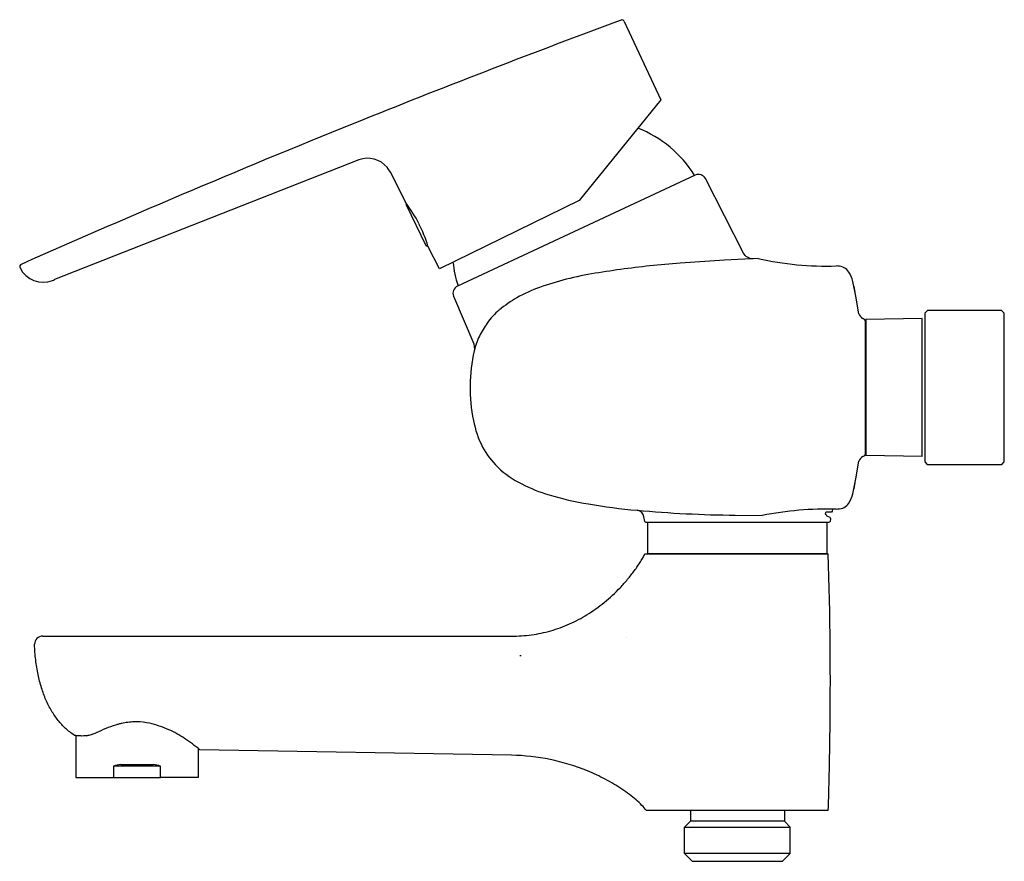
# Model space of a CAD drawing. Header units: millimetres. Extents: x -192 to 0, y -92 to 72.
import ezdxf

# ---------------------------------------------------------------- set-up
doc = ezdxf.new("R2010")
doc.units = ezdxf.units.MM
doc.header["$MEASUREMENT"] = 0
doc.layers.add('PLANNING', color=1, linetype='Continuous')

# ---------------------------------------------------------------- blocks, each defined once
blk = doc.blocks.new('250100_r')
at = {"layer": 'PLANNING'}
for p, q in [((-74.05, 71.32, 0), (-66.94, 56.07, 0)), ((-66.94, 56.07, 0), (-82.86, 36.42, 0)), ((-125.78, 44.37, 0), (-185.05, 21.02, 0)), ((-116.58, 35.94, 0), (-119.63, 41.94, 0)), ((-116.58, 35.6, 0), (-112.72, 27.69, 0)), ((-116.58, 35.6, 0), (-116.58, 35.6, 0)), ((-82.86, 36.42, 0), (-110.06, 23.15, 0)), ((-112.72, 27.69, 0), (-112.72, 27.69, 0)), ((-112.34, 27.66, 0), (-112.45, 27.6, 0)), ((-110.06, 23.15, 0), (-112.31, 27.56, 0)), ((-47.96, 25.11, 0), (-54.5, 24.83, 0)), ((-63.13, 24.25, 0), (-68.39, 23.78, 0)), ((-54.5, 24.83, 0), (-63.13, 24.25, 0)), ((-32.43, 23.65, 0), (-32.79, 23.68, 0)), ((-28.9, 17.78, 0), (-29.53, 20.68, 0)), ((-29.33, 19.75, 0), (-29.14, 18.54, 0)), ((-28.32, 14.36, 0), (-28.9, 17.78, 0)), ((-27.15, 13.21, 0), (-27.57, 13.45, 0)), ((-16, 13.48), (-27, 13.25)), ((-16, -13.42), (-16, 13.48)), ((-27.05, 13.02, 0), (-27.15, 13.21, 0)), ((-27.05, -13.02, 0), (-27.05, 13.02, 0)), ((-27, 13.25), (-27, -13.25)), ((-27.57, -13.45, 0), (-27.15, -13.21, 0)), ((-27.15, -13.21, 0), (-27.05, -13.02, 0)), ((-16, -13.42), (-27, -13.25)), ((-28.91, -17.81, 0), (-28.33, -14.36, 0)), ((-29.53, -20.68, 0), (-28.91, -17.81, 0)), ((-29.14, -18.53, 0), (-29.33, -19.75, 0)), ((-52.44, -24.86, 0), (-47.17, -24.91, 0)), ((-32.79, -23.68, 0), (-32.43, -23.65, 0)), ((-70.03, -32.4, 0), (-34.3, -32.4, 0)), ((-187.37, -48.43, 0), (-96, -48.43, 0)), ((-73.71, -48.63, 0), (-73.71, -48.64, 0)), ((-188.97, -50.09, 0), (-188.97, -50.02, 0)), ((-94.14, -52.29, 0), (-94.4, -52.29, 0)), ((-180.93, -67.81, 0), (-180.93, -75.95, 0)), ((-157.08, -70.31, 0), (-157.08, -75.95, 0)), ((-96, -71.63, 0), (-156.75, -70.57, 0)), ((-173.6, -73.74, 0), (-173.6, -75.95, 0)), ((-164.4, -73.74, 0), (-173.6, -73.74, 0)), ((-172.16, -73.45, 0), (-165.84, -73.45, 0)), ((-164.4, -75.95, 0), (-164.4, -73.74, 0)), ((-180.93, -75.95, 0), (-173.6, -75.95, 0)), ((-173.6, -75.95, 0), (-164.4, -75.95, 0)), ((-157.08, -75.95, 0), (-164.4, -75.95, 0)), ((-69.74, -82.4, 0), (-69.75, -82.39, 0)), ((-34.3, -82.4, 0), (-69.74, -82.4, 0)), ((-61.15, -82.4, 0), (-61.15, -84.5, 0)), ((-42.85, -82.4, 0), (-42.85, -84.5, 0)), ((-61.15, -84.5), (-62.29, -85.64)), ((-62.29, -85.64), (-41.71, -85.64)), ((-62.29, -90.81), (-62.29, -85.64)), ((-42.85, -84.5), (-61.15, -84.5)), ((-42.85, -84.5), (-41.71, -85.64)), ((-41.71, -90.81), (-41.71, -85.64)), ((-41.71, -90.81), (-62.29, -90.81)), ((-60.8, -92.3), (-62.29, -90.81)), ((-43.2, -92.3), (-41.71, -90.81)), ((-60.8, -92.3), (-43.2, -92.3))]:
    blk.add_line(p, q, dxfattribs=at)
for points in [[(-48.95, 25.09, -0.28904), (-50.83, 26.21), (-58.25, 40.73, 0.400024), (-60.21, 41.39), (-106.57, 19.77, 0.39863), (-107.31, 17.81), (-103.4, 8.49), (-103.25, 7.4)], [(-13.5, -14.97), (-0.5, -14.97), (0, -14.47), (0, 14.5), (-0.53, 15.03, -0.000148), (-2, 15.03), (-14.97, 15.03), (-15.5, 14.5), (-15.5, -14.47), (-15, -14.97), (-13.5, -14.97)], [(-34.63, -24.97), (-34.03, -25.28, -0.2833), (-33.86, -25.59), (-33.95, -26.07, -0.339006), (-34.24, -26.3), (-69.76, -26.3, -0.324597), (-70.05, -26.07), (-70.21, -25.17, 0.329612), (-71.5, -23.91)], [(-33.5, -23.69), (-33.52, -24.1), (-33.65, -24.3), (-34.71, -24.3), (-34.87, -24.36), (-34.92, -24.66, -0.452369), (-34.65, -25.01)]]:
    blk.add_lwpolyline(points, format="xyb", dxfattribs=at)
blk.add_lwpolyline([(-69.5, -26.3), (-69.5, -32.3), (-34.5, -32.3), (-34.5, -26.3)], dxfattribs=at)
for centre, radius, start, end in [((623.99, -1812.37, 0), 2009.33, 110.34745, 111.87943), ((-74.51, 71.11, 0), 0.5, 25, 110.3474), ((620.63, -1803.67, 0), 2000, 111.88301, 113.95932), ((-79.85, 29.14, 0), 23, 31.9798, 68.4877), ((-124.08, 39.67, 0), 5, 39.5025, 109.8933), ((-123.97, 39.77, 0), 4.85, 26.5959, 39.5025), ((-116.4, 35.69, 0), 0.2, 124.9581, 205.9806), ((-137.53, 20.02, 0), 26.31, 26.913, 37.2186), ((-136.92, 20.19, 0), 25.69, 16.6564, 27.1802), ((-112.54, 27.78, 0), 0.201, 206.3493, 295.6492), ((-34.55, 86.17, 0), 62.51, 257.6128, 271.6168), ((-191.35, 23.54, 0), 0.5, 113.9593, 206.0443), ((-187.26, 25.61, 0), 5.08, 206.8524, 290.83), ((-84.57, 26.94, 0), 23, 186.253, 198.0202), ((-45.36, -192.24, 0), 217.24, 96.0846, 99.0988), ((-32.38, 21.16, 0), 2.49, 32.4781, 91.0107), ((-70.36, -36.12, 0), 59.14, 99.0988, 104.6767), ((-35.63, 19.23, 0), 6.26, 13.3988, 31.4024), ((-200.08, 59.31, 0), 41.13, 290.83, 291.432), ((-81.93, -5.36, 0), 26.32, 109.1312, 119.6987), ((-67.62, -46.61, 0), 69.98, 104.6767, 109.1312), ((-83.35, -2.86, 0), 23.44, 119.6987, 129.9285), ((-89.57, 4.57, 0), 13.76, 129.9285, 144.5501), ((-26.78, 14.87, 0), 1.62, 198.2419, 241.0957), ((-86.48, 2.37, 0), 17.54, 144.5501, 154.1537), ((-89.65, 3.91, 0), 14.02, 154.1537, 166.5159), ((-26.79, -14.87, 0), 1.62, 118.8723, 161.9308), ((-35.63, -19.23, 0), 6.27, 328.6018, 346.6085), ((-32.38, -21.16, 0), 2.49, 268.9895, 327.5219), ((-50.26, 210.28, 0), 235.15, 264.8053, 269.469), ((-34.34, -90.43, 0), 66.76, 88.6656, 101.0772), ((-815.3, -57.4, 0), 781.4, 359.19542, 1.8334), ((-187.37, -50.03, 0), 1.6, 90, 179.6156), ((-169.23, -78.16, 0), 13.03, 78.1497, 88.9831), ((-170.45, -83.3, 0), 18.3, 65.3732, 77.7157), ((-170.82, -84.78, 0), 19.81, 55.9146, 66.1805), ((-187.6, -109.23, 0), 49.46, 51.4137, 55.6963), ((-815.43, -57.4, 0), 781.53, 358.16672, 359.19542), ((-169.4, -91.07, 0), 17.84, 98.8871, 103.6366), ((-168.6, -91.07, 0), 17.84, 76.3634, 81.1129)]:
    blk.add_arc(centre, radius, start, end, dxfattribs=at)
for points, knots in [([(-103.29, 7.17, 0), (-103.82, 4.94, 0), (-104.28, 0.39, 0), (-103.77, -6.03, 0), (-102.02, -11.55, 0), (-97.5, -17.49, 0), (-89.89, -20.88, 0), (-80.54, -22.91, 0), (-74.72, -23.62, 0), (-71.56, -23.91, 0)], [372.281721, 372.281721, 372.281721, 372.281721, 379.153932, 385.964789, 391.486878, 396.393483, 407.866703, 415.730384, 425.30423, 425.30423, 425.30423, 425.30423]), ([(-96, -48.43, 0), (-94.7, -48.43, 0), (-92.13, -48.26, 0), (-88.33, -47.47, 0), (-84.69, -46.14, 0), (-81.17, -44.28, 0), (-77.86, -41.9, 0), (-75.29, -39.51, 0), (-73.39, -37.38, 0), (-72.06, -35.69, 0), (-71.08, -34.25, 0), (-70.47, -33.25, 0), (-70.19, -32.74, 0), (-70.08, -32.51, 0), (-70.03, -32.4, 0)], [323.501208, 323.501208, 323.501208, 323.501208, 327.403749, 331.206225, 335.108766, 339.011306, 343.113979, 347.316718, 349.518154, 351.669557, 353.77093, 354.746567, 355.171839, 355.52207, 355.52207, 355.52207, 355.52207]), ([(-181.25, -67.74, 0), (-181.84, -67.34, 0), (-182.96, -66.45, 0), (-184.44, -64.84, 0), (-185.72, -62.97, 0), (-186.8, -60.84, 0), (-187.67, -58.46, 0), (-188.34, -55.86, 0), (-188.78, -53.03, 0), (-188.93, -51.08, 0), (-188.97, -50.09, 0)], [209.572247, 209.572247, 209.572247, 209.572247, 211.718586, 213.842511, 216.111272, 218.524837, 220.986662, 223.689873, 226.586151, 229.556546, 229.556546, 229.556546, 229.556546]), ([(-169, -65.14, 0), (-169.39, -65.13, 0), (-169.99, -65.15, 0), (-170.78, -65.23, 0), (-171.38, -65.31, 0), (-171.97, -65.43, 0), (-172.57, -65.57, 0), (-174.29, -66.07, 0), (-175.75, -66.69, 0), (-176.99, -67.29, 0)], [196.857713, 196.857713, 196.857713, 196.857713, 198.024713, 198.651234, 199.236989, 199.840182, 200.471608, 201.084774, 205.208451, 205.208451, 205.208451, 205.208451]), ([(-176.99, -67.29, 0), (-177.14, -67.36, 0), (-177.38, -67.46, 0), (-177.7, -67.58, 0), (-178.02, -67.68, 0), (-178.47, -67.79, 0), (-179.06, -67.88, 0), (-179.77, -67.9, 0), (-180.39, -67.87, 0), (-180.84, -67.82, 0), (-181.08, -67.78, 0), (-181.2, -67.76, 0), (-181.25, -67.74, 0)], [205.208451, 205.208451, 205.208451, 205.208451, 205.704602, 206.001306, 206.241249, 206.708688, 207.371171, 208.046043, 208.837437, 209.212941, 209.410047, 209.572247, 209.572247, 209.572247, 209.572247]), ([(-69.75, -82.39, 0), (-70.02, -82.05, 0), (-70.66, -81.33, 0), (-71.77, -80.3, 0), (-73.07, -79.25, 0), (-75.04, -77.85, 0), (-77.73, -76.26, 0), (-82.34, -74.11, 0), (-88.43, -72.25, 0), (-93.48, -71.68, 0), (-96, -71.63, 0)], [96.554295, 96.554295, 96.554295, 96.554295, 97.873851, 99.42094, 101.104526, 102.879116, 106.655807, 110.478001, 118.122389, 125.67577, 125.67577, 125.67577, 125.67577])]:
    blk.add_open_spline(points, degree=3, knots=knots, dxfattribs=at)

msp = doc.modelspace()

# ---------------------------------------------------------------- block references
msp.add_blockref('250100_r', (0, 0))

doc.saveas('drawing.dxf')
